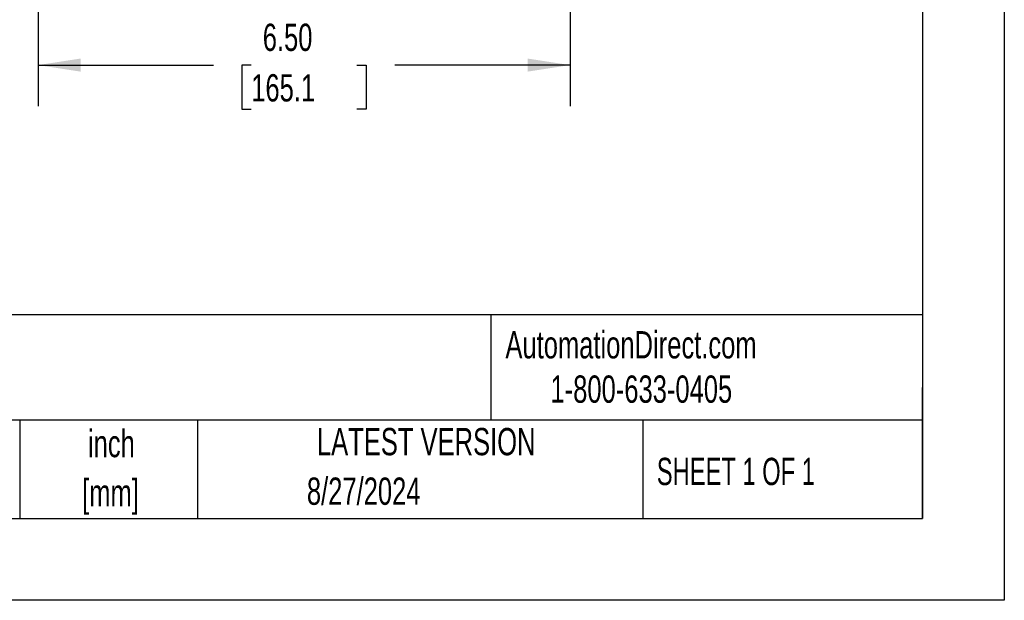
# Model space of a CAD drawing. Header units: inches. Extents: x 0 to 44, y 0 to 34.
# Tile 7 of 18: x 32 to 44, y 0 to 7.1. Entities that reach past the tile are written whole.
import ezdxf

# ---------------------------------------------------------------- set-up
doc = ezdxf.new("R2010")
doc.units = ezdxf.units.IN
doc.header["$LTSCALE"] = 4
doc.header["$MEASUREMENT"] = 0
doc.linetypes.add('CENTERX2', pattern=[0.8, 0.5, -0.1, 0.1, -0.1])
doc.layers.add('DIMENSIONS', color=140, linetype='Continuous', lineweight=25)
doc.layers.add('TEXT', color=140, linetype='Continuous', lineweight=25)
doc.styles.add('SLDTEXTSTYLE0', font='TXT', dxfattribs={"width": 0.7})
doc.styles.add('SLDTEXTSTYLE1', font='TXT', dxfattribs={"width": 0.65})
doc.dimstyles.new('SLDDIMSTYLE3', dxfattribs={"dimtxt": 0.339844, "dimasz": 0.52, "dimexe": 0, "dimexo": 0.0625, "dimgap": 0.084961, "dimtad": 0, "dimtih": 1, "dimtoh": 1, "dimrnd": 1e-09, "dimzin": 4, "dimdsep": 46, "dimtxsty": 'SLDTEXTSTYLE0', "dimsah": 1, "dimcen": 0.09, "dimadec": 0, "dimazin": 1, "dimtfac": 1, "dimtofl": 0, "dimtmove": 0, "dimatfit": 3, "dimfxl": 0, "dimfrac": 2, "dimtolj": 1, "dimtzin": 12, "dimarcsym": 0})

# ---------------------------------------------------------------- blocks, each defined once
blk = doc.blocks.new('SW_NOTE_0_1')
at = {"layer": 'TEXT', "color": 0, "linetype": 'CENTERX2', "lineweight": 18, "char_height": 0.3333, "attachment_point": 2, "style": 'SLDTEXTSTYLE0'}
for s, insert in [('inch', (0.5, 0.43)), ('[mm]', (0.489, -0.172))]:
    blk.add_mtext(s, dxfattribs=dict(at, insert=insert))
blk = doc.blocks.new('_D_15')
at = {"layer": 'DIMENSIONS'}
for p, q in [((32.195, 9.841), (32.195, 6.036)), ((38.695, 9.841), (38.695, 9.059)), ((38.695, 8.819), (38.695, 6.036)), ((32.195, 6.536), (34.338, 6.536)), ((34.799, 6.536), (34.684, 6.536)), ((34.684, 6.536), (34.684, 5.996)), ((36.091, 6.536), (36.205, 6.536)), ((36.205, 6.536), (36.205, 5.996)), ((38.695, 6.536), (36.552, 6.536)), ((34.684, 5.996), (34.799, 5.996)), ((36.205, 5.996), (36.091, 5.996))]:
    blk.add_line(p, q, dxfattribs=at)
for points in [[(32.195, 6.536), (32.715, 6.456), (32.715, 6.616)], [(38.695, 6.536), (38.175, 6.616), (38.175, 6.456)]]:
    blk.add_solid(points, dxfattribs=at)
at = {"layer": 'DIMENSIONS', "char_height": 0.3333, "attachment_point": 1, "style": 'SLDTEXTSTYLE0'}
for s, insert in [('6.50', (34.94, 7.042)), ('165.1', (34.799, 6.425))]:
    blk.add_mtext(s, dxfattribs=dict(at, insert=insert))

msp = doc.modelspace()

# ---------------------------------------------------------------- linework, layer by layer
at = {"color": 7, "linetype": 'Continuous'}
for p, q in [((44.000389, 34.000421), (44.000389, 0.000421)), ((44.000389, 0.000421), (0.000389, 0.000421))]:
    msp.add_line(p, q, dxfattribs=at)
at = {"layer": 'TEXT'}
for p, q in [((43, 33), (43, 1)), ((43, 3.484426), (1, 3.484426)), ((37.728406, 3.484426), (37.728406, 2.2)), ((43, 1), (43, 2.6)), ((43, 2.2), (1, 2.2)), ((31.972331, 2.2), (31.972331, 1)), ((34.143637, 2.2), (34.143637, 1)), ((39.58248, 2.2), (39.58248, 1)), ((1, 1), (43, 1))]:
    msp.add_line(p, q, dxfattribs=at)

# ---------------------------------------------------------------- block references
at = {"layer": 'TEXT', "linetype": 'CENTERX2', "lineweight": 18}
msp.add_blockref('SW_NOTE_0_1', (32.590394, 1.651286), dxfattribs=at)

# ---------------------------------------------------------------- texts
for s, insert, char_height, attachment_point, style in [('AutomationDirect.com', (37.904718, 3.287643), 0.33333333, 1, 'SLDTEXTSTYLE0'), ('1-800-633-0405', (38.455367, 2.745988), 0.33333333, 1, 'SLDTEXTSTYLE0'), ('LATEST VERSION', (36.937344, 2.104566), 0.33333333, 2, 'SLDTEXTSTYLE0'), ('SHEET 1 OF 1', (39.754533, 1.740392), 0.33333333, 1, 'SLDTEXTSTYLE1'), ('8/27/2024', (36.173463, 1.49961), 0.3333333, 2, 'SLDTEXTSTYLE0')]:
    msp.add_mtext(s, dxfattribs=dict(at, insert=insert, char_height=char_height, attachment_point=attachment_point, style=style))

# ---------------------------------------------------------------- dimensions: what is measured, and where the dimension line sits
at = {"layer": 'DIMENSIONS'}
dim = msp.add_linear_dim(base=(38.694891, 6.535792), p1=(32.194891, 10.041178), p2=(38.694891, 10.041178), dimstyle='SLDDIMSTYLE3', dxfattribs=at)
dim.commit()
dim.dimension.update_dxf_attribs({"geometry": '_D_15', "text_midpoint": (35.444891, 6.535792), "dimtype": 160})

doc.saveas('drawing.dxf')
